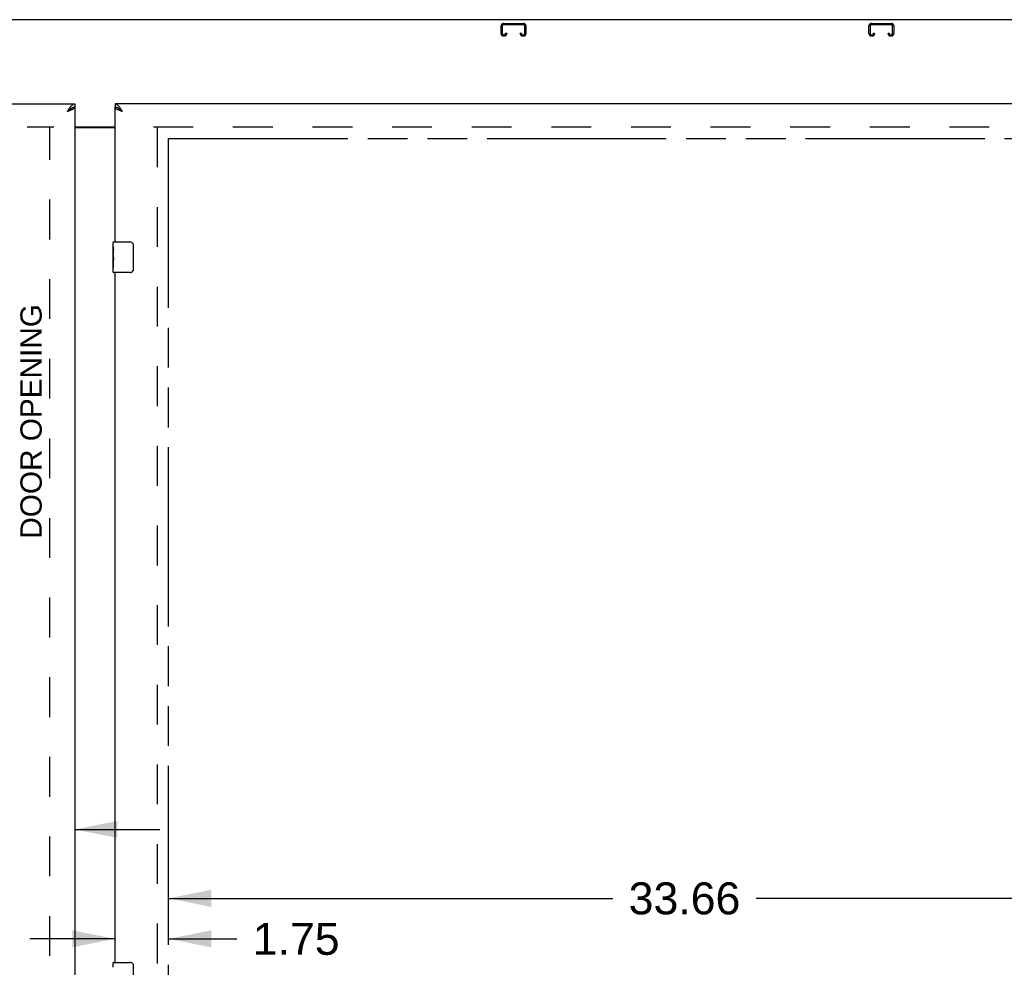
# Model space of a CAD drawing. Header units: inches. Extents: x 0 to 236, y 0 to 153.
# Tile 17 of 36: x 75 to 108, y 64 to 95. Entities that reach past the tile are written whole.
import ezdxf

# ---------------------------------------------------------------- set-up
doc = ezdxf.new("R2010")
doc.units = ezdxf.units.IN
doc.header["$LTSCALE"] = 12.986111
doc.header["$MEASUREMENT"] = 0
doc.linetypes.add('HIDDEN', pattern=[0.2, 0.1, -0.1])
doc.linetypes.add('PHANTOM', pattern=[0.8, 0.45, -0.05, 0.1, -0.05, 0.1, -0.05])
doc.layers.get('0').update_dxf_attribs({"linetype": 'CONTINUOUS'})
for name, color, linetype in [('02___PRT_ALL_AXES', 7, 'CONTINUOUS'), ('AVAILABLE_DOOR_SPACES', 7, 'CONTINUOUS'), ('DEFAULT_2', 8, 'HIDDEN'), ('DIMENSIONS', 7, 'CONTINUOUS')]:
    doc.layers.add(name, color=color, linetype=linetype)
doc.styles.get("Standard").update_dxf_attribs({"font": 'arial.ttf'})
doc.dimstyles.new('DIMSTYLE_1', dxfattribs={"dimtxt": 1.041667, "dimasz": 1.388889, "dimexe": 0.09, "dimexo": 0.07, "dimgap": 0.0375, "dimtad": 0, "dimtih": 1, "dimtoh": 1, "dimzin": 4, "dimdsep": 46, "dimtxsty": 'Standard', "dimblk": '_FILLED', "dimblk1": '_FILLED', "dimblk2": '_FILLED', "dimcen": 0.09, "dimazin": 1, "dimtfac": 1, "dimtdec": 3, "dimtofl": 0, "dimtmove": 0, "dimatfit": 3, "dimldrblk": '_FILLED', "dimfxl": 1, "dimtolj": 1, "dimtzin": 4, "dimarcsym": 0})

# ---------------------------------------------------------------- blocks, each defined once
blk = doc.blocks.new('_FILLED')
at = {"color": 0, "linetype": 'ByBlock'}
blk.add_solid([(0, 0), (-1, 0.2), (-1, -0.2)], dxfattribs=at)
blk = doc.blocks.new('*D5')
at = {"layer": 'DIMENSIONS', "color": 2, "linetype": 'Continuous'}
for p, q in [((73.574, 68.539), (71.023, 68.539)), ((77.199, 68.539), (79.977, 68.539))]:
    blk.add_line(p, q, dxfattribs=at)
at = {"layer": 'DIMENSIONS', "color": 2, "linetype": 'Continuous', "xscale": 1.3888888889, "yscale": 1.3888888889, "zscale": 1.3888888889}
blk.add_blockref('_FILLED', (73.574, 68.539), dxfattribs=at)
at = {"layer": 'DIMENSIONS', "color": 2, "linetype": 'Continuous', "xscale": 1.3888888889, "yscale": 1.3888888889, "zscale": 1.3888888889, "rotation": 180}
blk.add_blockref('_FILLED', (77.199, 68.539), dxfattribs=at)
at = {"layer": 'DIMENSIONS', "color": 2, "linetype": 'Continuous', "insert": (70.502, 69.06), "char_height": 1.0417, "width": 2.8307, "attachment_point": 3, "line_spacing_factor": 0.9}
blk.add_mtext('3.63', dxfattribs=at)
blk = doc.blocks.new('*D9')
at = {"layer": 'DIMENSIONS', "color": 2, "linetype": 'Continuous'}
for p, q in [((78.512, 64.971), (75.734, 64.971)), ((80.262, 64.971), (82.484, 64.971))]:
    blk.add_line(p, q, dxfattribs=at)
at = {"layer": 'DIMENSIONS', "color": 2, "linetype": 'Continuous', "xscale": 1.3888888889, "yscale": 1.3888888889, "zscale": 1.3888888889}
blk.add_blockref('_FILLED', (78.512, 64.971), dxfattribs=at)
at = {"layer": 'DIMENSIONS', "color": 2, "linetype": 'Continuous', "xscale": 1.3888888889, "yscale": 1.3888888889, "zscale": 1.3888888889, "rotation": 180}
blk.add_blockref('_FILLED', (80.262, 64.971), dxfattribs=at)
at = {"layer": 'DIMENSIONS', "color": 2, "linetype": 'Continuous', "insert": (83.005, 65.492), "char_height": 1.0417, "width": 2.8307, "attachment_point": 1, "line_spacing_factor": 0.9}
blk.add_mtext('1.75', dxfattribs=at)
blk = doc.blocks.new('*D10')
at = {"layer": 'DIMENSIONS', "color": 2, "linetype": 'Continuous'}
for p, q in [((80.262, 66.292), (94.749, 66.292)), ((113.918, 66.292), (99.431, 66.292))]:
    blk.add_line(p, q, dxfattribs=at)
at = {"layer": 'DIMENSIONS', "color": 2, "linetype": 'Continuous', "xscale": 1.3888888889, "yscale": 1.3888888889, "zscale": 1.3888888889, "rotation": 180}
blk.add_blockref('_FILLED', (80.262, 66.292), dxfattribs=at)
at = {"layer": 'DIMENSIONS', "color": 2, "linetype": 'Continuous', "xscale": 1.3888888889, "yscale": 1.3888888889, "zscale": 1.3888888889}
blk.add_blockref('_FILLED', (113.918, 66.292), dxfattribs=at)
at = {"layer": 'DIMENSIONS', "color": 2, "linetype": 'Continuous', "insert": (97.09, 66.813), "char_height": 1.0417, "width": 3.64002, "attachment_point": 2, "line_spacing_factor": 0.9}
blk.add_mtext('33.66', dxfattribs=at)

msp = doc.modelspace()

# ---------------------------------------------------------------- linework, layer by layer
at = {"color": 7, "linetype": 'Continuous'}
for p, q in [((152.074, 94.954), (40.199, 94.954)), ((77.199, 92.204), (77.199, 92.1)), ((78.512, 92.204), (78.512, 92.1)), ((77.099, 92.071), (77.087, 92.065)), ((78.635, 92.058), (78.624, 92.065)), ((77.199, 91.464), (78.512, 91.464)), ((78.467, 87.704), (79.007, 87.704)), ((79.107, 87.604), (79.107, 86.804)), ((79.007, 86.704), (78.467, 86.704)), ((78.467, 64.204), (79.007, 64.204)), ((79.107, 64.104), (79.107, 63.304))]:
    msp.add_line(p, q, dxfattribs=at)
at = {"color": 3, "linetype": 'Continuous'}
for p, q in [((40.512, 92.204), (77.199, 92.204)), ((115.043, 92.204), (78.512, 92.204)), ((77.199, 92.1), (77.199, 11.808)), ((78.512, 87.704), (78.512, 92.1)), ((77.199, 91.439), (78.512, 91.439)), ((78.512, 64.204), (78.512, 86.704))]:
    msp.add_line(p, q, dxfattribs=at)
for points in [[(77.199, 92.204), (77.188, 92.203), (77.177, 92.201), (77.166, 92.198), (77.155, 92.194), (77.143, 92.188), (77.132, 92.181), (77.121, 92.173), (77.11, 92.165), (77.099, 92.154), (77.087, 92.143), (77.076, 92.131), (77.065, 92.119), (77.054, 92.105)], [(78.669, 92.09), (78.658, 92.105), (78.646, 92.119), (78.635, 92.131), (78.624, 92.143), (78.613, 92.154), (78.601, 92.165), (78.59, 92.173), (78.579, 92.181), (78.568, 92.188), (78.557, 92.194), (78.545, 92.198), (78.534, 92.201), (78.523, 92.203), (78.512, 92.204)], [(77.054, 92.105), (77.042, 92.09), (77.031, 92.075), (77.02, 92.06), (77.009, 92.043), (76.998, 92.027), (76.986, 92.01), (76.975, 91.992), (76.964, 91.975), (76.953, 91.957)], [(77.103, 92.017), (77.09, 92.011), (77.076, 92.005), (77.062, 91.999), (77.047, 91.993), (77.032, 91.987), (77.017, 91.981), (77.001, 91.975), (76.985, 91.969), (76.969, 91.963), (76.953, 91.957)], [(77.199, 92.1), (77.199, 92.094), (77.197, 92.088), (77.195, 92.082), (77.191, 92.076), (77.186, 92.07), (77.181, 92.064), (77.174, 92.058), (77.166, 92.052), (77.158, 92.046), (77.148, 92.04), (77.138, 92.034), (77.127, 92.028), (77.115, 92.022), (77.103, 92.017)], [(78.621, 92.011), (78.608, 92.016), (78.596, 92.022), (78.584, 92.028), (78.573, 92.034), (78.563, 92.04), (78.553, 92.046), (78.545, 92.052), (78.537, 92.058), (78.531, 92.064), (78.525, 92.07), (78.52, 92.076), (78.517, 92.082), (78.514, 92.088), (78.512, 92.094), (78.512, 92.1)], [(78.758, 91.957), (78.726, 91.969), (78.71, 91.975), (78.695, 91.981), (78.679, 91.987), (78.664, 91.993), (78.649, 91.999), (78.635, 92.005), (78.621, 92.011)], [(78.758, 91.957), (78.747, 91.975), (78.736, 91.992), (78.725, 92.01), (78.714, 92.027), (78.702, 92.043), (78.691, 92.06), (78.68, 92.075), (78.669, 92.09)]]:
    msp.add_lwpolyline(points, dxfattribs=at)
at = {"color": 7, "linetype": 'Continuous'}
for points in [[(77.087, 92.065), (77.076, 92.058), (77.065, 92.05), (77.054, 92.043), (77.042, 92.034), (77.031, 92.025), (77.02, 92.016), (77.009, 92.007), (76.998, 91.997), (76.986, 91.987), (76.975, 91.977), (76.964, 91.967), (76.953, 91.957)], [(77.083, 92.062), (77.08, 92.057), (77.074, 92.05), (77.068, 92.043), (77.061, 92.036), (77.054, 92.028), (77.045, 92.021), (77.037, 92.014), (77.027, 92.007), (77.018, 92), (77.007, 91.993), (76.997, 91.986), (76.986, 91.979), (76.975, 91.971), (76.964, 91.964), (76.953, 91.957)], [(77.199, 92.1), (77.188, 92.099), (77.177, 92.098), (77.166, 92.096), (77.155, 92.094), (77.143, 92.091), (77.132, 92.087), (77.121, 92.082), (77.11, 92.077), (77.099, 92.071)], [(78.624, 92.065), (78.613, 92.071), (78.601, 92.077), (78.59, 92.082), (78.579, 92.087), (78.568, 92.091), (78.557, 92.094), (78.545, 92.096), (78.534, 92.098), (78.523, 92.099), (78.512, 92.1)], [(78.758, 91.957), (78.747, 91.964), (78.736, 91.971), (78.725, 91.979), (78.714, 91.986), (78.704, 91.993), (78.694, 92), (78.684, 92.007), (78.675, 92.014), (78.666, 92.021), (78.658, 92.028), (78.65, 92.036), (78.643, 92.043), (78.637, 92.05), (78.631, 92.057), (78.628, 92.062)], [(78.758, 91.957), (78.747, 91.967), (78.736, 91.977), (78.725, 91.987), (78.714, 91.997), (78.702, 92.007), (78.691, 92.016), (78.68, 92.025), (78.669, 92.034), (78.658, 92.043), (78.646, 92.05), (78.635, 92.058)], [(79.1, 87.64), (79.102, 87.634), (79.104, 87.628), (79.105, 87.622), (79.106, 87.616), (79.107, 87.61), (79.107, 87.604)], [(79.107, 86.804), (79.107, 86.797), (79.106, 86.791), (79.105, 86.785), (79.104, 86.779), (79.102, 86.773), (79.1, 86.767)], [(79.1, 64.14), (79.102, 64.134), (79.104, 64.128), (79.105, 64.122), (79.106, 64.116), (79.107, 64.11), (79.107, 64.104)]]:
    msp.add_lwpolyline(points, dxfattribs=at)
for centre, radius, start, end in [((78.467, 87.689), 0.015, 90, 180), ((79.007, 87.604), 0.1, 21.1999, 90), ((79.007, 86.804), 0.1, 270, 338.7946), ((78.467, 86.719), 0.015, 180, 270), ((78.467, 64.189), 0.015, 90, 180), ((79.007, 64.104), 0.1, 21.1999, 90)]:
    msp.add_arc(centre, radius, start, end, dxfattribs=at)
at = {"layer": '02___PRT_ALL_AXES', "color": 7, "linetype": 'Continuous'}
for p, q in [((78.452, 87.543), (78.452, 87.689)), ((78.452, 87.285), (78.452, 87.542)), ((78.458, 87.487), (78.452, 87.487)), ((78.459, 87.319), (78.459, 87.455)), ((78.452, 87.319), (78.459, 87.319)), ((78.452, 86.719), (78.452, 87.282)), ((78.453, 87.256), (78.452, 87.256)), ((78.452, 87.124), (78.458, 87.124)), ((78.452, 87.088), (78.459, 87.088)), ((78.453, 87.258), (78.455, 87.236)), ((78.459, 86.858), (78.459, 87.088)), ((78.452, 87.025), (78.459, 87.025)), ((78.452, 86.858), (78.459, 86.858)), ((78.452, 64.043), (78.452, 64.189))]:
    msp.add_line(p, q, dxfattribs=at)
for points in [[(78.452, 87.543), (78.452, 87.539), (78.452, 87.535), (78.453, 87.529), (78.455, 87.516)], [(78.455, 87.516), (78.455, 87.508), (78.456, 87.5), (78.457, 87.492)], [(78.457, 87.492), (78.458, 87.483), (78.458, 87.474), (78.459, 87.464), (78.459, 87.455)], [(78.452, 87.285), (78.452, 87.277), (78.452, 87.268), (78.453, 87.258)], [(78.455, 87.236), (78.456, 87.224), (78.457, 87.212), (78.458, 87.2), (78.458, 87.187), (78.459, 87.175), (78.459, 87.162), (78.459, 87.149), (78.458, 87.136), (78.458, 87.123), (78.457, 87.111), (78.456, 87.099)]]:
    msp.add_lwpolyline(points, dxfattribs=at)
msp.add_ellipse((78.715, 87.12), major_axis=(0.263, 0), ratio=0.432808, start_param=3.141593, end_param=3.321581, dxfattribs=at)
at = {"layer": 'AVAILABLE_DOOR_SPACES', "color": 4, "linetype": 'PHANTOM'}
for p, q in [((80.262, 12.829), (80.262, 91.079)), ((80.262, 91.079), (113.918, 91.079))]:
    msp.add_line(p, q, dxfattribs=at)
at = {"layer": 'DEFAULT_2', "color": 8, "linetype": 'HIDDEN'}
for p, q in [((91.186, 94.829), (91.838, 94.829)), ((91.838, 94.789), (91.186, 94.789)), ((103.186, 94.829), (103.838, 94.829)), ((103.838, 94.789), (103.186, 94.789)), ((91.106, 94.502), (91.106, 94.749)), ((91.146, 94.749), (91.146, 94.502)), ((91.186, 94.462), (91.213, 94.462)), ((91.253, 94.502), (91.253, 94.516)), ((91.253, 94.516), (91.293, 94.516)), ((91.293, 94.516), (91.293, 94.502)), ((91.731, 94.502), (91.731, 94.516)), ((91.731, 94.516), (91.771, 94.516)), ((91.771, 94.516), (91.771, 94.502)), ((91.811, 94.462), (91.838, 94.462)), ((91.878, 94.502), (91.878, 94.749)), ((91.918, 94.749), (91.918, 94.502)), ((103.106, 94.502), (103.106, 94.749)), ((103.146, 94.749), (103.146, 94.502)), ((103.186, 94.462), (103.213, 94.462)), ((103.253, 94.502), (103.253, 94.516)), ((103.253, 94.516), (103.293, 94.516)), ((103.293, 94.516), (103.293, 94.502)), ((103.731, 94.502), (103.731, 94.516)), ((103.731, 94.516), (103.771, 94.516)), ((103.771, 94.516), (103.771, 94.502)), ((103.811, 94.462), (103.838, 94.462)), ((103.878, 94.502), (103.878, 94.749)), ((103.918, 94.749), (103.918, 94.502)), ((91.213, 94.422), (91.186, 94.422)), ((91.838, 94.422), (91.811, 94.422)), ((103.213, 94.422), (103.186, 94.422)), ((103.838, 94.422), (103.811, 94.422)), ((41.887, 91.454), (76.512, 91.454)), ((76.387, 12.469), (76.387, 91.439)), ((79.762, 91.454), (150.387, 91.454)), ((79.887, 91.439), (79.887, 12.469))]:
    msp.add_line(p, q, dxfattribs=at)
for centre, radius, start, end in [((91.186, 94.749), 0.08, 90, 180), ((91.186, 94.749), 0.04, 90, 180), ((91.838, 94.749), 0.08, 0, 90), ((91.838, 94.749), 0.04, 0, 90), ((103.186, 94.749), 0.08, 90, 180), ((103.186, 94.749), 0.04, 90, 180), ((103.838, 94.749), 0.08, 0, 90), ((103.838, 94.749), 0.04, 0, 90), ((91.186, 94.502), 0.08, 180, 270), ((91.186, 94.502), 0.04, 180, 270), ((91.213, 94.502), 0.08, 270, 360), ((91.213, 94.502), 0.04, 270, 360), ((91.811, 94.502), 0.08, 180, 270), ((91.811, 94.502), 0.04, 180, 270), ((91.838, 94.502), 0.08, 270, 360), ((91.838, 94.502), 0.04, 270, 360), ((103.186, 94.502), 0.08, 180, 270), ((103.186, 94.502), 0.04, 180, 270), ((103.213, 94.502), 0.08, 270, 360), ((103.213, 94.502), 0.04, 270, 360), ((103.811, 94.502), 0.08, 180, 270), ((103.811, 94.502), 0.04, 180, 270), ((103.838, 94.502), 0.08, 270, 360), ((103.838, 94.502), 0.04, 270, 360)]:
    msp.add_arc(centre, radius, start, end, dxfattribs=at)

# ---------------------------------------------------------------- texts
at = {"layer": 'DIMENSIONS', "color": 2, "linetype": 'Continuous', "insert": (75.426, 81.85), "char_height": 0.69444, "width": 7.64147, "attachment_point": 2, "rotation": 90, "line_spacing_factor": 0.9}
msp.add_mtext('DOOR OPENING', dxfattribs=at)

# ---------------------------------------------------------------- dimensions: what is measured, and where the dimension line sits
at = {"layer": 'DIMENSIONS', "color": 2, "linetype": 'Continuous'}
for base, p1, p2, picture, middle in [((77.199341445, 68.538880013), (73.574341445, 91.078646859), (77.199341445, 92.079646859), '*D5', (69.085417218, 68.533071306)), ((80.262, 64.971), (78.512, 65.221), (80.262, 91.079), '*D9', (84.469, 64.965)), ((113.918, 66.292), (80.262, 91.079), (113.918, 91.079), '*D10', (97.088, 66.286))]:
    dim = msp.add_linear_dim(base=base, p1=p1, p2=p2, dimstyle='DIMSTYLE_1', dxfattribs=at)
    dim.commit()
    dim.dimension.update_dxf_attribs({"geometry": picture, "text_midpoint": middle, "dimtype": 160})

doc.saveas('drawing.dxf')
